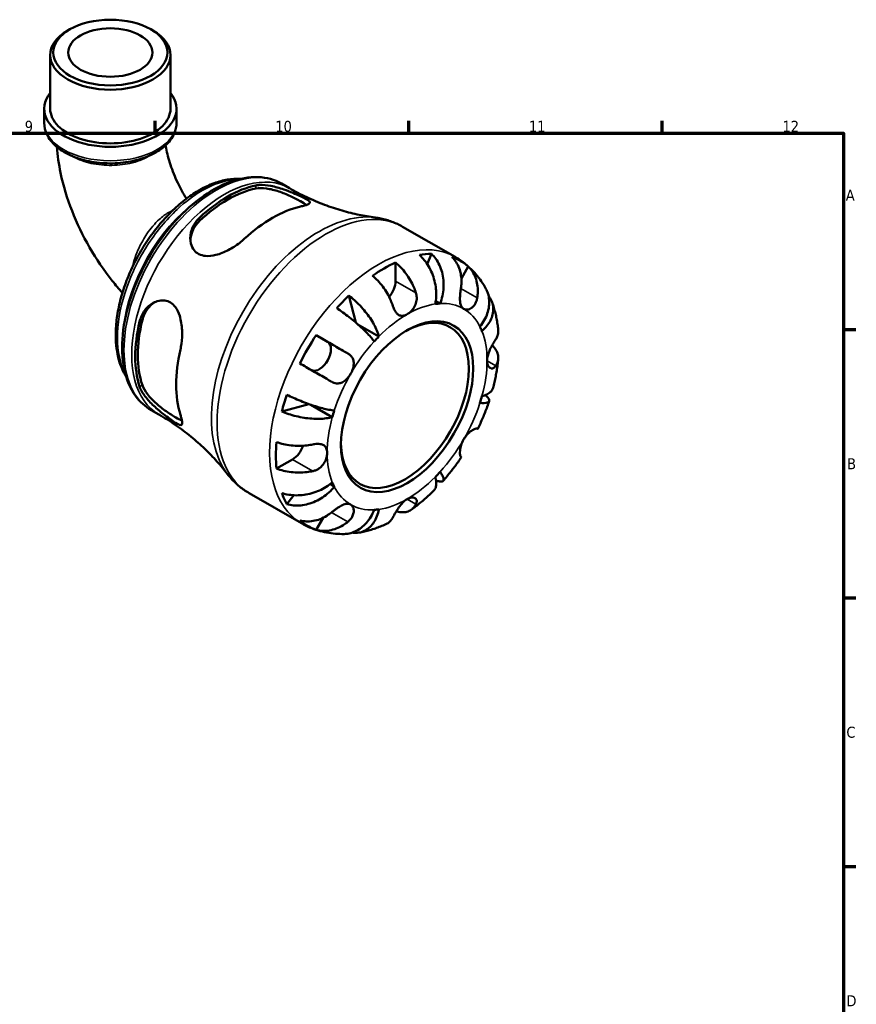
# Model space of a CAD drawing. Header units: millimetres. Extents: x 0 to 902, y -214 to 605.
# Tile 5 of 5: x 593 to 825, y 333 to 605. Entities that reach past the tile are written whole.
import ezdxf

# ---------------------------------------------------------------- set-up
doc = ezdxf.new("R2010")
doc.units = ezdxf.units.MM
for name, color, linetype, lineweight in [('Border (ANSI)', 7, 'Continuous', 70), ('Visible (ANSI)', 7, 'Continuous', 50), ('Visible Narrow (ANSI)', 7, 'Continuous', 35)]:
    doc.layers.add(name, color=color, linetype=linetype, lineweight=lineweight)
doc.styles.add('Note Text (ANSI)', font='tahoma.ttf')

# ---------------------------------------------------------------- blocks, each defined once
blk = doc.blocks.new('Borders Default Border')
at = {"layer": 'Border (ANSI)'}
for p, q in [((630.75, 574), (630.75, 577.45)), ((700.83, 574), (700.83, 577.45)), ((770.92, 574), (770.92, 577.45)), ((821, 519.75), (824.45, 519.75)), ((821, 445.5), (824.45, 445.5)), ((821, 371.25), (824.45, 371.25))]:
    blk.add_line(p, q, dxfattribs=at)
at = {"layer": 'Border (ANSI)', "flags": 128}
blk.add_lwpolyline([(20, 20), (20, 574), (821, 574), (821, 20), (20, 20)], dxfattribs=at)
at = {"layer": 'Border (ANSI)', "attachment_point": 7, "style": 'Note Text (ANSI)'}
for s, insert, char_height in [('9', (594.7, 574.34), 3.05), ('10', (663.96, 574.34), 3.048), ('11', (734.04, 574.4), 3.048), ('12', (804.13, 574.4), 3.048), ('A', (821.63, 555.35), 3.05), ('B', (821.99, 481.1), 3.05), ('C', (821.8, 406.8), 3.05), ('D', (821.81, 332.6), 3.05)]:
    blk.add_mtext(s, dxfattribs=dict(at, insert=insert, char_height=char_height))

msp = doc.modelspace()

# ---------------------------------------------------------------- linework, layer by layer
at = {"layer": 'Visible (ANSI)'}
for p, q in [((607.17, 602.716), (606.567, 602.366)), ((629.564, 602.716), (630.168, 602.366)), ((601.743, 580.784), (601.743, 595.623)), ((634.992, 580.784), (634.992, 595.623)), ((600.08, 576.927), (600.08, 580.784)), ((636.654, 576.927), (636.654, 580.784)), ((665.695, 560.062), (667.845, 558.824)), ((699.12, 548.17), (713.645, 539.806)), ((707.105, 540.668), (705.97, 537.786)), ((697.209, 538.256), (697.209, 533.12)), ((717.294, 537.155), (715.39, 533.858)), ((684.269, 529.107), (686.177, 521.674)), ((709.497, 526.917), (708.322, 527.593)), ((692.593, 517.809), (686.766, 521.164)), ((675.261, 518.153), (678.402, 516.33)), ((673.205, 499.13), (665.774, 497.072)), ((679.716, 495.506), (673.756, 498.938)), ((629.64, 497.451), (631.79, 496.213)), ((668.748, 483.824), (664.306, 481.265)), ((680.257, 476.273), (679.08, 476.952)), ((656.702, 474.511), (671.228, 466.146)), ((669.089, 473.899), (667.149, 471.461)), ((677.182, 467.681), (675.261, 464.353))]:
    msp.add_line(p, q, dxfattribs=at)
for centre, major_axis, ratio in [((618.367, 596.318), (-15.774, 0), 0.5758617), ((618.367, 596.318), (-11.637, 0), 0.5758617), ((700.391, 498.395), (-12.9, -22.401), 0.5780931)]:
    msp.add_ellipse(centre, major_axis=major_axis, ratio=ratio, dxfattribs=at)
for centre, major_axis, ratio, start_param, end_param in [((618.367, 595.623), (-16.625, 0), 0.5758617, 5.5016397, 10.2063236), ((618.367, 580.784), (-18.287, 0), 0.5758617, 5.8534856, 9.8544776), ((618.367, 580.784), (-16.625, 0), 0.5758617, 0, 3.1415927), ((650.797, 526.955), (18.032, 31.312), 0.5780931, 0.4741244, 1.0928045), ((650.797, 526.955), (17.529, 30.439), 0.5780931, 0.4649382, 1.1019907), ((663.171, 519.829), (-18.783, -32.618), 0.5780931, 3.6284831, 4.2216311), ((694.027, 502.06), (21.095, 36.633), 0.5780931, 0.3306277, 0.450903), ((694.027, 502.06), (21.095, 36.633), 0.5780931, 6.1745978, 6.3879054), ((694.027, 502.06), (21.095, 36.633), 0.5780931, 0.6768107, 0.8901182), ((694.027, 531.287), (-2.246, -3.9), 0.5780931, 1.2314921, 2.3542608), ((694.027, 502.06), (21.095, 36.633), 0.5780931, 1.1160259, 1.2363012), ((700.391, 498.395), (15.595, 27.081), 0.5780931, 0.3587599, 0.4227708), ((699.79, 498.741), (12.476, 21.665), 0.5780931, 2.3710544, 7.0537236), ((650.797, 526.955), (18.032, 31.312), 0.5780931, 2.0449208, 2.6636008), ((650.797, 526.955), (17.529, 30.439), 0.5780931, 2.0357346, 2.672787), ((700.391, 498.395), (15.595, 27.081), 0.5780931, 5.8565471, 5.920558), ((694.027, 502.06), (21.095, 36.633), 0.5780931, 1.4622089, 1.6755164), ((700.391, 498.395), (-15.595, -27.081), 0.5780931, 4.2857507, 4.3497617), ((676.152, 512.433), (2.246, 3.9), 0.5780931, 3.2061083, 6.2812516), ((663.171, 519.829), (-18.783, -32.618), 0.5780931, 5.1992795, 5.7924274), ((694.027, 502.06), (21.095, 36.633), 0.5780931, 1.901424, 2.0216994), ((700.391, 498.395), (15.595, 27.081), 0.5780931, 5.0711489, 5.1351598), ((700.391, 498.395), (-15.595, -27.081), 0.5780931, 5.0711489, 5.1351598), ((694.027, 502.06), (21.095, 36.633), 0.5780931, 2.247607, 2.4609145), ((668.748, 487.503), (-2.246, -3.9), 0.5780931, 0.7834645, 1.9135438), ((700.391, 498.395), (15.595, 27.081), 0.5780931, 4.2857507, 4.3497617), ((700.391, 498.395), (-15.595, -27.081), 0.5780931, 5.8565471, 5.920558), ((694.027, 502.06), (-21.095, -36.633), 0.5780931, 5.8284149, 5.9486902), ((700.391, 498.395), (-15.595, -27.081), 0.5780931, 0.3587599, 0.4227708), ((694.027, 502.06), (-21.095, -36.633), 0.5780931, 6.1745978, 6.3879054)]:
    msp.add_ellipse(centre, major_axis=major_axis, ratio=ratio, start_param=start_param, end_param=end_param, dxfattribs=at)
for points, knots in [([(600.08, 576.927), (600.08, 575.794), (600.354, 574.665), (601.407, 572.489), (602.22, 571.454), (604.357, 569.52), (605.73, 568.646), (608.861, 567.2), (610.63, 566.636), (614.351, 565.878), (616.302, 565.682), (620.2, 565.668), (622.147, 565.848), (625.863, 566.571), (627.631, 567.115), (630.822, 568.539), (632.244, 569.422), (634.551, 571.469), (635.45, 572.633), (636.429, 574.873), (636.654, 575.899), (636.654, 576.927)], [3.9269908, 3.9269908, 3.9269908, 3.9269908, 4.1988313, 4.1988313, 4.4935757, 4.4935757, 4.8218775, 4.8218775, 5.1578373, 5.1578373, 5.4913934, 5.4913934, 5.8236516, 5.8236516, 6.1571075, 6.1571075, 6.4930163, 6.4930163, 6.8218977, 6.8218977, 7.0685835, 7.0685835, 7.0685835, 7.0685835]), ([(603.566, 570.247), (603.757, 567.839), (604.114, 565.431), (605.363, 559.486), (606.429, 555.961), (609.118, 549.062), (610.74, 545.687), (614.465, 539.214), (616.567, 536.115), (619.788, 532.073), (620.733, 530.958), (621.709, 529.879)], [3.2376347, 3.2376347, 3.2376347, 3.2376347, 3.4111178, 3.4111178, 3.6677919, 3.6677919, 3.924466, 3.924466, 4.18114, 4.18114, 4.2827447, 4.2827447, 4.2827447, 4.2827447]), ([(633.631, 570.657), (633.671, 570.407), (633.714, 570.153), (634.032, 568.44), (634.438, 566.866), (635.52, 563.628), (636.195, 561.962), (637.709, 558.818), (638.526, 557.337), (639.415, 555.916)], [3.34006727, 3.34006727, 3.34006727, 3.34006727, 3.37731194, 3.37731194, 3.58753597, 3.58753597, 3.79775999, 3.79775999, 3.9890878, 3.9890878, 3.9890878, 3.9890878]), ([(654.401, 561.426), (654.357, 561.428), (654.312, 561.43), (653.129, 561.479), (651.959, 561.397), (649.539, 560.982), (648.289, 560.64), (645.751, 559.702), (644.463, 559.101), (641.894, 557.66), (640.613, 556.818), (638.094, 554.922), (636.857, 553.867), (634.457, 551.574), (633.294, 550.336), (631.07, 547.711), (630.009, 546.324), (628.012, 543.434), (627.077, 541.932), (625.354, 538.85), (624.567, 537.27), (623.158, 534.07), (622.538, 532.449), (621.479, 529.206), (621.041, 527.584), (620.362, 524.375), (620.121, 522.788), (619.845, 519.69), (619.81, 518.179), (619.954, 515.272), (620.133, 513.876), (620.704, 511.244), (621.094, 510.007), (621.931, 508.079), (622.319, 507.34), (622.756, 506.649)], [7.3583044, 7.3583044, 7.3583044, 7.3583044, 7.3643452, 7.3643452, 7.5183258, 7.5183258, 7.6780285, 7.6780285, 7.8410903, 7.8410903, 8.0053301, 8.0053301, 8.1695981, 8.1695981, 8.3335295, 8.3335295, 8.4971113, 8.4971113, 8.6604513, 8.6604513, 8.8237363, 8.8237363, 8.9871111, 8.9871111, 9.150752, 9.150752, 9.3147648, 9.3147648, 9.4790916, 9.4790916, 9.6432728, 9.6432728, 9.8058811, 9.8058811, 9.9164692, 9.9164692, 9.9164692, 9.9164692]), ([(665.695, 560.062), (663.761, 561.176), (661.544, 561.788), (656.728, 561.986), (654.114, 561.525), (648.691, 559.551), (645.876, 557.983), (640.402, 553.91), (637.745, 551.398), (632.868, 545.708), (630.646, 542.533), (626.848, 535.833), (625.27, 532.311), (622.914, 525.253), (622.136, 521.719), (621.476, 514.972), (621.597, 511.761), (622.775, 506.007), (623.827, 503.454), (626.512, 499.748), (627.967, 498.415), (629.64, 497.451)], [5.4997209, 5.4997209, 5.4997209, 5.4997209, 5.7929356, 5.7929356, 6.1019464, 6.1019464, 6.4276795, 6.4276795, 6.7555425, 6.7555425, 7.0820997, 7.0820997, 7.4080963, 7.4080963, 7.7347334, 7.7347334, 8.0626536, 8.0626536, 8.3877728, 8.3877728, 8.6413135, 8.6413135, 8.6413135, 8.6413135]), ([(658.575, 559.572), (658.904, 559.64), (659.257, 559.684), (660.576, 559.758), (661.641, 559.658), (663.907, 559.215), (665.112, 558.867), (667.186, 558.154), (668.054, 557.819), (669.528, 557.215), (670.137, 556.953), (671.259, 556.448), (671.75, 556.214), (672.696, 555.723), (673.071, 555.49), (673.574, 555.015), (673.584, 554.792), (673.102, 554.383), (672.657, 554.194), (671.691, 553.913), (671.341, 553.824), (670.949, 553.737)], [-3.0744805, -3.0744805, -3.0744805, -3.0744805, -2.9275472, -2.9275472, -2.5564656, -2.5564656, -2.1770295, -2.1770295, -1.8962541, -1.8962541, -1.6711798, -1.6711798, -1.4362173, -1.4362173, -1.1221314, -1.1221314, -0.7060755, -0.7060755, -0.3297742, -0.3297742, -0.1550611, -0.1550611, -0.1550611, -0.1550611]), ([(658.575, 558.706), (659.387, 558.864), (660.405, 558.873), (662.614, 558.576), (663.805, 558.272), (665.964, 557.555), (667.084, 557.105), (669.185, 556.142), (670.165, 555.633), (671.563, 554.828), (672.102, 554.483), (672.518, 554.17)], [1.3355026, 1.3355026, 1.3355026, 1.3355026, 1.6984425, 1.6984425, 2.0613825, 2.0613825, 2.3942509, 2.3942509, 2.7271193, 2.7271193, 2.9874298, 2.9874298, 2.9874298, 2.9874298]), ([(667.845, 558.824), (669.418, 557.918), (671.028, 557.077), (674.279, 555.542), (675.92, 554.848), (679.19, 553.616), (680.818, 553.077), (684.017, 552.153), (685.589, 551.768), (688.637, 551.137), (690.114, 550.893), (691.528, 550.709)], [5.49972085, 5.49972085, 5.49972085, 5.49972085, 5.54682822, 5.54682822, 5.59393559, 5.59393559, 5.64104296, 5.64104296, 5.68815033, 5.68815033, 5.7352577, 5.7352577, 5.7352577, 5.7352577]), ([(655.393, 544.778), (654.998, 544.411), (654.57, 544.051), (653.145, 542.957), (652.072, 542.272), (649.849, 541.119), (648.692, 540.65), (646.559, 540.106), (645.572, 539.991), (643.997, 540.142), (643.385, 540.308), (642.33, 540.851), (641.893, 541.206), (641.097, 542.179), (640.793, 542.823), (640.39, 544.475), (640.404, 545.517), (640.888, 547.601), (641.375, 548.644), (642.361, 549.94), (642.675, 550.289), (643.019, 550.614)], [-3.1190111, -3.1190111, -3.1190111, -3.1190111, -2.9425218, -2.9425218, -2.5658323, -2.5658323, -2.1866341, -2.1866341, -1.8519842, -1.8519842, -1.611527, -1.611527, -1.3870833, -1.3870833, -1.11061, -1.11061, -0.7372166, -0.7372166, -0.3497412, -0.3497412, -0.1958212, -0.1958212, -0.1958212, -0.1958212]), ([(699.12, 548.17), (698.652, 548.44), (698.174, 548.69), (697.199, 549.15), (696.702, 549.36), (695.695, 549.74), (695.184, 549.91), (694.153, 550.207), (693.632, 550.336), (692.584, 550.553), (692.057, 550.641), (691.528, 550.709)], [5.49972085, 5.49972085, 5.49972085, 5.49972085, 5.54682822, 5.54682822, 5.59393559, 5.59393559, 5.64104296, 5.64104296, 5.68815033, 5.68815033, 5.7352577, 5.7352577, 5.7352577, 5.7352577]), ([(640.475, 544.467), (640.535, 545.287), (640.735, 546.145), (641.525, 548.001), (642.206, 548.97), (643.019, 549.747)], [0.74366316, 0.74366316, 0.74366316, 0.74366316, 1.02867671, 1.02867671, 1.39161666, 1.39161666, 1.39161666, 1.39161666]), ([(708.19, 526.79), (708.314, 527.415), (708.4, 528.125), (708.456, 529.581), (708.424, 530.328), (708.276, 531.697), (708.145, 532.445), (707.773, 533.917), (707.532, 534.64), (707.012, 535.92), (706.685, 536.594), (705.944, 537.86), (705.53, 538.45), (704.729, 539.435), (704.27, 539.92), (703.786, 540.346)], [5.0161165, 5.0161165, 5.0161165, 5.0161165, 5.2257877, 5.2257877, 5.4354588, 5.4354588, 5.6443437, 5.6443437, 5.8532286, 5.8532286, 6.0615671, 6.0615671, 6.2699056, 6.2699056, 6.472482, 6.472482, 6.472482, 6.472482]), ([(707.105, 540.668), (707.562, 540.239), (707.981, 539.75), (708.687, 538.757), (709.037, 538.159), (709.624, 536.879), (709.862, 536.196), (710.203, 534.899), (710.338, 534.166), (710.48, 532.672), (710.487, 531.911), (710.401, 530.52), (710.3, 529.76), (709.973, 528.277), (709.747, 527.554), (709.497, 526.917)], [0.2134337, 0.2134337, 0.2134337, 0.2134337, 0.41601, 0.41601, 0.6243485, 0.6243485, 0.832687, 0.832687, 1.0415719, 1.0415719, 1.2504568, 1.2504568, 1.4601279, 1.4601279, 1.6697991, 1.6697991, 1.6697991, 1.6697991]), ([(715.262, 531.096), (715.347, 531.624), (715.401, 532.179), (715.435, 533.448), (715.383, 534.157), (715.181, 535.412), (715.013, 536.073), (714.545, 537.316), (714.246, 537.898), (713.615, 538.867), (713.229, 539.346), (712.794, 539.767)], [5.50227189, 5.50227189, 5.50227189, 5.50227189, 5.66172607, 5.66172607, 5.87111315, 5.87111315, 6.07951382, 6.07951382, 6.28791448, 6.28791448, 6.49007585, 6.49007585, 6.49007585, 6.49007585]), ([(722.169, 531.009), (721.779, 531.714), (721.354, 532.404), (720.43, 533.745), (719.93, 534.396), (718.857, 535.648), (718.284, 536.249), (717.068, 537.387), (716.425, 537.925), (715.078, 538.924), (714.374, 539.386), (713.645, 539.806)], [5.16364293, 5.16364293, 5.16364293, 5.16364293, 5.23085852, 5.23085852, 5.2980741, 5.2980741, 5.36528969, 5.36528969, 5.43250527, 5.43250527, 5.49972085, 5.49972085, 5.49972085, 5.49972085]), ([(697.209, 538.256), (697.718, 537.842), (698.215, 537.374), (699.109, 536.43), (699.586, 535.866), (700.475, 534.664), (700.888, 534.026), (701.583, 532.819), (701.929, 532.139), (702.454, 530.924), (702.654, 530.393), (702.819, 529.889)], [0.21343841, 0.21343841, 0.21343841, 0.21343841, 0.41559978, 0.41559978, 0.62400044, 0.62400044, 0.8324011, 0.8324011, 1.04178819, 1.04178819, 1.20124236, 1.20124236, 1.20124236, 1.20124236]), ([(717.294, 537.155), (717.729, 536.734), (718.115, 536.256), (718.746, 535.286), (719.045, 534.705), (719.513, 533.462), (719.681, 532.8), (719.883, 531.546), (719.935, 530.837), (719.901, 529.568), (719.847, 529.012), (719.762, 528.484)], [0.21343841, 0.21343841, 0.21343841, 0.21343841, 0.41559978, 0.41559978, 0.62400044, 0.62400044, 0.8324011, 0.8324011, 1.04178819, 1.04178819, 1.20124236, 1.20124236, 1.20124236, 1.20124236]), ([(696.455, 526.224), (696.29, 526.728), (696.09, 527.259), (695.565, 528.474), (695.219, 529.154), (694.524, 530.361), (694.111, 530.999), (693.222, 532.201), (692.745, 532.765), (691.851, 533.709), (691.354, 534.177), (690.845, 534.591)], [5.50227189, 5.50227189, 5.50227189, 5.50227189, 5.66172607, 5.66172607, 5.87111315, 5.87111315, 6.07951382, 6.07951382, 6.28791448, 6.28791448, 6.49007585, 6.49007585, 6.49007585, 6.49007585]), ([(716.016, 525.458), (715.846, 525.557), (715.696, 525.689), (715.43, 526.027), (715.319, 526.236), (715.116, 526.8), (715.046, 527.177), (714.982, 527.999), (714.984, 528.432), (715.026, 529.201), (715.054, 529.523), (715.125, 530.159), (715.166, 530.469), (715.228, 530.883), (715.245, 530.99), (715.262, 531.096)], [0, 0, 0, 0, 0.10230486, 0.10230486, 0.2116531, 0.2116531, 0.35868741, 0.35868741, 0.49861539, 0.49861539, 0.59613895, 0.59613895, 0.69034298, 0.69034298, 0.72355027, 0.72355027, 0.72355027, 0.72355027]), ([(720.525, 520.517), (720.951, 521.052), (721.368, 521.664), (722.069, 522.93), (722.354, 523.583), (722.763, 524.788), (722.925, 525.45), (723.099, 526.76), (723.111, 527.409), (723.017, 528.562), (722.901, 529.174), (722.568, 530.199), (722.38, 530.624), (722.168, 531.009)], [5.0161165, 5.0161165, 5.0161165, 5.0161165, 5.2257877, 5.2257877, 5.4354588, 5.4354588, 5.6443437, 5.6443437, 5.8532286, 5.8532286, 6.0615671, 6.0615671, 6.2218679, 6.2218679, 6.2218679, 6.2218679]), ([(684.269, 529.107), (684.805, 528.711), (685.343, 528.271), (686.33, 527.394), (686.87, 526.875), (687.909, 525.782), (688.408, 525.207), (689.277, 524.128), (689.726, 523.525), (690.546, 522.31), (690.916, 521.7), (691.521, 520.594), (691.811, 519.996), (692.285, 518.845), (692.469, 518.29), (692.593, 517.809)], [0.2134337, 0.2134337, 0.2134337, 0.2134337, 0.41601, 0.41601, 0.6243485, 0.6243485, 0.832687, 0.832687, 1.0415719, 1.0415719, 1.2504568, 1.2504568, 1.4601279, 1.4601279, 1.6697991, 1.6697991, 1.6697991, 1.6697991]), ([(702.819, 529.889), (702.888, 529.679), (702.942, 529.463), (703.019, 529.024), (703.042, 528.803), (703.058, 528.298), (703.04, 528.016), (702.921, 527.231), (702.763, 526.742), (702.291, 525.78), (701.972, 525.326), (701.23, 524.521), (700.813, 524.186), (700.391, 523.943)], [-0.72877811, -0.72877811, -0.72877811, -0.72877811, -0.65864576, -0.65864576, -0.58948737, -0.58948737, -0.50282865, -0.50282865, -0.34782332, -0.34782332, -0.17870564, -0.17870564, 0, 0, 0, 0]), ([(719.762, 528.484), (719.74, 528.351), (719.714, 528.219), (719.615, 527.8), (719.523, 527.521), (719.286, 526.98), (719.14, 526.723), (718.734, 526.163), (718.458, 525.893), (717.799, 525.443), (717.417, 525.3), (716.669, 525.216), (716.314, 525.286), (716.016, 525.458)], [-0.72474413, -0.72474413, -0.72474413, -0.72474413, -0.68292689, -0.68292689, -0.58946764, -0.58946764, -0.49014387, -0.49014387, -0.34933517, -0.34933517, -0.17856496, -0.17856496, 0, 0, 0, 0]), ([(722.933, 528.909), (723.069, 528.74), (723.191, 528.57), (723.571, 527.981), (723.805, 527.494), (724.118, 526.477), (724.197, 525.947), (724.218, 524.957), (724.162, 524.407), (723.892, 523.307), (723.679, 522.758), (723.173, 521.769), (722.833, 521.238), (722.019, 520.221), (721.545, 519.736), (721.067, 519.318)], [0.3325797, 0.3325797, 0.3325797, 0.3325797, 0.41601, 0.41601, 0.6243485, 0.6243485, 0.832687, 0.832687, 1.0415719, 1.0415719, 1.2504568, 1.2504568, 1.4601279, 1.4601279, 1.6697991, 1.6697991, 1.6697991, 1.6697991]), ([(626.459, 521.933), (626.565, 522.373), (626.702, 522.801), (627.297, 524.248), (627.915, 525.164), (629.429, 526.655), (630.333, 527.224), (631.988, 527.753), (632.711, 527.831), (633.972, 527.655), (634.504, 527.466), (635.505, 526.853), (635.953, 526.429), (636.854, 525.226), (637.245, 524.392), (637.911, 522.265), (638.111, 520.909), (638.229, 518.282), (638.172, 517.01), (637.935, 515.233), (637.837, 514.686), (637.718, 514.164)], [-3.0744805, -3.0744805, -3.0744805, -3.0744805, -2.9275472, -2.9275472, -2.5564656, -2.5564656, -2.1770295, -2.1770295, -1.8962541, -1.8962541, -1.6711798, -1.6711798, -1.4362173, -1.4362173, -1.1221314, -1.1221314, -0.7060755, -0.7060755, -0.3297742, -0.3297742, -0.1550611, -0.1550611, -0.1550611, -0.1550611]), ([(627.209, 522.364), (627.477, 523.458), (627.976, 524.534), (629.194, 526.153), (629.843, 526.761), (630.529, 527.226)], [1.33550259, 1.33550259, 1.33550259, 1.33550259, 1.69844254, 1.69844254, 1.98540173, 1.98540173, 1.98540173, 1.98540173]), ([(691.286, 516.43), (691.035, 516.778), (690.713, 517.186), (689.967, 518.051), (689.543, 518.508), (688.704, 519.367), (688.211, 519.848), (687.162, 520.82), (686.606, 521.311), (685.558, 522.201), (684.969, 522.682), (683.777, 523.613), (683.173, 524.064), (682.09, 524.841), (681.512, 525.238), (680.949, 525.605)], [5.0161165, 5.0161165, 5.0161165, 5.0161165, 5.2257877, 5.2257877, 5.4354588, 5.4354588, 5.6443437, 5.6443437, 5.8532286, 5.8532286, 6.0615671, 6.0615671, 6.2699056, 6.2699056, 6.472482, 6.472482, 6.472482, 6.472482]), ([(700.391, 523.943), (700.095, 523.773), (699.801, 523.651), (699.169, 523.499), (698.839, 523.495), (698.244, 523.651), (697.981, 523.795), (697.523, 524.193), (697.328, 524.426), (697.038, 524.877), (696.933, 525.065), (696.748, 525.449), (696.666, 525.641), (696.543, 525.966), (696.498, 526.094), (696.455, 526.224)], [0, 0, 0, 0, 0.1255823, 0.1255823, 0.27758688, 0.27758688, 0.41565829, 0.41565829, 0.53558864, 0.53558864, 0.6106285, 0.6106285, 0.67830711, 0.67830711, 0.7205994, 0.7205994, 0.7205994, 0.7205994]), ([(725.58, 519.686), (725.526, 520.201), (725.461, 520.715), (725.308, 521.738), (725.22, 522.248), (725.019, 523.264), (724.907, 523.769), (724.656, 524.776), (724.518, 525.276), (724.215, 526.271), (724.05, 526.765), (723.871, 527.256)], [4.82600357, 4.82600357, 4.82600357, 4.82600357, 4.87035725, 4.87035725, 4.91471093, 4.91471093, 4.95906462, 4.95906462, 5.0034183, 5.0034183, 5.04777198, 5.04777198, 5.04777198, 5.04777198]), ([(675.261, 518.153), (675.844, 517.817), (676.452, 517.467), (677.608, 516.8), (678.262, 516.422), (679.574, 515.665), (680.231, 515.285), (681.42, 514.599), (682.06, 514.229), (683.143, 513.603), (683.597, 513.34), (684.012, 513.1)], [0.21343841, 0.21343841, 0.21343841, 0.21343841, 0.41559978, 0.41559978, 0.62400044, 0.62400044, 0.8324011, 0.8324011, 1.04178819, 1.04178819, 1.20124236, 1.20124236, 1.20124236, 1.20124236]), ([(724.916, 517.066), (725.105, 517.364), (725.264, 517.687), (725.529, 518.443), (725.599, 518.882), (725.601, 519.415), (725.594, 519.549), (725.579, 519.686)], [5.50227189, 5.50227189, 5.50227189, 5.50227189, 5.66172607, 5.66172607, 5.87111315, 5.87111315, 5.93913111, 5.93913111, 5.93913111, 5.93913111]), ([(722.488, 511.12), (722.488, 511.448), (722.527, 511.796), (722.681, 512.553), (722.804, 512.961), (723.159, 513.907), (723.408, 514.435), (723.842, 515.264), (724.016, 515.574), (724.314, 516.086), (724.438, 516.294), (724.68, 516.689), (724.795, 516.874), (724.905, 517.049), (724.911, 517.057), (724.916, 517.066)], [-3.12621297, -3.12621297, -3.12621297, -3.12621297, -3.00592131, -3.00592131, -2.87295675, -2.87295675, -2.69789372, -2.69789372, -2.58338701, -2.58338701, -2.49547573, -2.49547573, -2.40310236, -2.40310236, -2.39831682, -2.39831682, -2.39831682, -2.39831682]), ([(723.899, 515.361), (724.238, 515.048), (724.526, 514.721), (725.016, 514.038), (725.242, 513.619), (725.535, 512.763), (725.602, 512.326), (725.599, 511.524), (725.529, 511.085), (725.264, 510.329), (725.105, 510.006), (724.916, 509.708)], [0.23899129, 0.23899129, 0.23899129, 0.23899129, 0.41559978, 0.41559978, 0.62400044, 0.62400044, 0.8324011, 0.8324011, 1.04178819, 1.04178819, 1.20124236, 1.20124236, 1.20124236, 1.20124236]), ([(684.012, 513.1), (684.117, 513.039), (684.218, 512.975), (684.531, 512.753), (684.727, 512.58), (685.077, 512.182), (685.227, 511.958), (685.51, 511.368), (685.606, 510.992), (685.668, 510.101), (685.601, 509.588), (685.301, 508.522), (685.064, 507.978), (684.766, 507.463)], [-0.72474413, -0.72474413, -0.72474413, -0.72474413, -0.68292689, -0.68292689, -0.58946764, -0.58946764, -0.49014387, -0.49014387, -0.34933517, -0.34933517, -0.17856496, -0.17856496, 0, 0, 0, 0]), ([(679.512, 505.306), (679.097, 505.546), (678.643, 505.808), (677.56, 506.435), (676.92, 506.805), (675.731, 507.491), (675.074, 507.871), (673.762, 508.628), (673.108, 509.005), (671.952, 509.672), (671.344, 510.023), (670.761, 510.359)], [5.50227189, 5.50227189, 5.50227189, 5.50227189, 5.66172607, 5.66172607, 5.87111315, 5.87111315, 6.07951382, 6.07951382, 6.28791448, 6.28791448, 6.49007585, 6.49007585, 6.49007585, 6.49007585]), ([(724.916, 509.708), (724.857, 509.615), (724.796, 509.53), (724.623, 509.323), (724.506, 509.217), (724.248, 509.048), (724.106, 508.992), (723.744, 508.938), (723.525, 508.987), (723.085, 509.26), (722.877, 509.513), (722.573, 510.2), (722.488, 510.634), (722.488, 511.12)], [-0.71968867, -0.71968867, -0.71968867, -0.71968867, -0.66913349, -0.66913349, -0.58448293, -0.58448293, -0.49008499, -0.49008499, -0.34765985, -0.34765985, -0.17827673, -0.17827673, 0, 0, 0, 0]), ([(724.146, 503.582), (724.285, 504.114), (724.416, 504.647), (724.66, 505.713), (724.774, 506.246), (724.984, 507.314), (725.08, 507.848), (725.255, 508.915), (725.333, 509.449), (725.472, 510.516), (725.533, 511.049), (725.583, 511.581)], [4.37131068, 4.37131068, 4.37131068, 4.37131068, 4.41626876, 4.41626876, 4.46122684, 4.46122684, 4.50618492, 4.50618492, 4.551143, 4.551143, 4.59610108, 4.59610108, 4.59610108, 4.59610108]), ([(684.766, 507.463), (684.596, 507.167), (684.407, 506.884), (683.982, 506.336), (683.746, 506.075), (683.157, 505.537), (682.796, 505.288), (682.053, 504.948), (681.68, 504.855), (681.035, 504.824), (680.77, 504.848), (680.255, 504.964), (680.007, 505.054), (679.679, 505.213), (679.595, 505.258), (679.512, 505.306)], [0, 0, 0, 0, 0.10230486, 0.10230486, 0.2116531, 0.2116531, 0.35868741, 0.35868741, 0.49861539, 0.49861539, 0.59613895, 0.59613895, 0.69034298, 0.69034298, 0.72355027, 0.72355027, 0.72355027, 0.72355027]), ([(637.718, 496.178), (637.838, 495.791), (637.937, 495.44), (638.173, 494.458), (638.229, 493.976), (638.116, 493.38), (637.943, 493.266), (637.346, 493.389), (636.951, 493.586), (636.032, 494.16), (635.581, 494.466), (634.581, 495.18), (634.055, 495.569), (632.812, 496.524), (632.102, 497.095), (630.468, 498.503), (629.571, 499.356), (628.006, 501.119), (627.346, 502.033), (626.715, 503.268), (626.569, 503.613), (626.459, 503.947)], [-3.1190111, -3.1190111, -3.1190111, -3.1190111, -2.9425218, -2.9425218, -2.5658323, -2.5658323, -2.1866341, -2.1866341, -1.8519842, -1.8519842, -1.611527, -1.611527, -1.3870833, -1.3870833, -1.11061, -1.11061, -0.7372166, -0.7372166, -0.3497412, -0.3497412, -0.1958212, -0.1958212, -0.1958212, -0.1958212]), ([(638.13, 494.56), (637.645, 494.762), (637.068, 495.059), (636.445, 495.418), (635.66, 495.869), (634.729, 496.462), (632.844, 497.799), (631.894, 498.544), (630.194, 500.056), (629.336, 500.937), (627.976, 502.705), (627.477, 503.593), (627.209, 504.378)], [-0.2643037, -0.2643037, -0.2643037, -0.2643037, 0, 0, 0, 0.3328684, 0.3328684, 0.6657368, 0.6657368, 1.0286767, 1.0286767, 1.3916167, 1.3916167, 1.3916167, 1.3916167]), ([(667.149, 501.702), (667.749, 501.399), (668.382, 501.098), (669.597, 500.549), (670.289, 500.252), (671.692, 499.685), (672.403, 499.416), (673.698, 498.953), (674.401, 498.717), (675.766, 498.293), (676.428, 498.105), (677.591, 497.806), (678.198, 497.666), (679.318, 497.45), (679.832, 497.373), (680.257, 497.328)], [0.2134337, 0.2134337, 0.2134337, 0.2134337, 0.41601, 0.41601, 0.6243485, 0.6243485, 0.832687, 0.832687, 1.0415719, 1.0415719, 1.2504568, 1.2504568, 1.4601279, 1.4601279, 1.6697991, 1.6697991, 1.6697991, 1.6697991]), ([(722, 501.6), (722.28, 501.363), (722.531, 501.12), (722.901, 500.669), (723.017, 500.462), (723.111, 500.125), (723.099, 499.964), (722.925, 499.702), (722.763, 499.601), (722.354, 499.467), (722.069, 499.421), (721.368, 499.396), (720.951, 499.417), (720.525, 499.462)], [0.4227025, 0.4227025, 0.4227025, 0.4227025, 0.6243485, 0.6243485, 0.832687, 0.832687, 1.0415719, 1.0415719, 1.2504568, 1.2504568, 1.4601279, 1.4601279, 1.6697991, 1.6697991, 1.6697991, 1.6697991]), ([(721.067, 501.285), (721.545, 501.417), (722.019, 501.59), (722.833, 501.994), (723.173, 502.225), (723.679, 502.686), (723.892, 502.959), (724.077, 503.359), (724.117, 503.47), (724.146, 503.582)], [5.01611651, 5.01611651, 5.01611651, 5.01611651, 5.22578768, 5.22578768, 5.43545884, 5.43545884, 5.64434374, 5.64434374, 5.72233752, 5.72233752, 5.72233752, 5.72233752]), ([(719.92, 492.259), (720.165, 492.76), (720.403, 493.264), (720.865, 494.277), (721.09, 494.786), (721.524, 495.808), (721.734, 496.321), (722.14, 497.351), (722.336, 497.868), (722.713, 498.904), (722.894, 499.424), (723.067, 499.946)], [4.04637386, 4.04637386, 4.04637386, 4.04637386, 4.09079781, 4.09079781, 4.13522176, 4.13522176, 4.17964571, 4.17964571, 4.22406965, 4.22406965, 4.2684936, 4.2684936, 4.2684936, 4.2684936]), ([(650.696, 479.803), (649.827, 480.933), (648.875, 482.088), (646.799, 484.409), (645.677, 485.574), (643.272, 487.878), (641.989, 489.015), (639.282, 491.225), (637.858, 492.296), (634.898, 494.337), (633.363, 495.308), (631.79, 496.213)], [2.12259135, 2.12259135, 2.12259135, 2.12259135, 2.16969872, 2.16969872, 2.21680609, 2.21680609, 2.26391346, 2.26391346, 2.31102083, 2.31102083, 2.3581282, 2.3581282, 2.3581282, 2.3581282]), ([(679.716, 495.506), (679.238, 495.373), (678.667, 495.256), (677.434, 495.094), (676.772, 495.048), (675.512, 495.02), (674.799, 495.036), (673.338, 495.14), (672.591, 495.227), (671.223, 495.441), (670.475, 495.586), (669.008, 495.939), (668.289, 496.146), (667.035, 496.562), (666.385, 496.807), (665.774, 497.072)], [5.0161165, 5.0161165, 5.0161165, 5.0161165, 5.2257877, 5.2257877, 5.4354588, 5.4354588, 5.6443437, 5.6443437, 5.8532286, 5.8532286, 6.0615671, 6.0615671, 6.2699056, 6.2699056, 6.472482, 6.472482, 6.472482, 6.472482]), ([(716.016, 489.328), (716.187, 489.623), (716.376, 489.906), (716.798, 490.456), (717.03, 490.718), (717.589, 491.274), (717.916, 491.543), (718.518, 491.964), (718.788, 492.117), (719.18, 492.293), (719.32, 492.341), (719.548, 492.39), (719.637, 492.393), (719.725, 492.371), (719.745, 492.363), (719.762, 492.353)], [0, 0, 0, 0, 0.10230486, 0.10230486, 0.2116531, 0.2116531, 0.35868741, 0.35868741, 0.49861539, 0.49861539, 0.59613895, 0.59613895, 0.69034298, 0.69034298, 0.72355027, 0.72355027, 0.72355027, 0.72355027]), ([(719.762, 492.353), (719.847, 492.303), (719.901, 492.271), (719.935, 492.249), (719.883, 492.278), (719.761, 492.346), (719.738, 492.359), (719.712, 492.374)], [5.50227189, 5.50227189, 5.50227189, 5.50227189, 5.66172607, 5.66172607, 5.87111315, 5.87111315, 5.91357664, 5.91357664, 5.91357664, 5.91357664]), ([(664.306, 488.623), (664.919, 488.39), (665.573, 488.195), (666.838, 487.894), (667.566, 487.764), (669.052, 487.595), (669.811, 487.556), (671.204, 487.558), (671.966, 487.598), (673.28, 487.751), (673.839, 487.842), (674.358, 487.951)], [0.21343841, 0.21343841, 0.21343841, 0.21343841, 0.41559978, 0.41559978, 0.62400044, 0.62400044, 0.8324011, 0.8324011, 1.04178819, 1.04178819, 1.20124236, 1.20124236, 1.20124236, 1.20124236]), ([(674.358, 487.951), (674.519, 487.985), (674.678, 488.014), (675.099, 488.078), (675.356, 488.103), (675.878, 488.12), (676.138, 488.109), (676.746, 488.02), (677.065, 487.915), (677.648, 487.559), (677.884, 487.29), (678.213, 486.589), (678.294, 486.156), (678.294, 485.67)], [-0.71968867, -0.71968867, -0.71968867, -0.71968867, -0.66913349, -0.66913349, -0.58448293, -0.58448293, -0.49008499, -0.49008499, -0.34765985, -0.34765985, -0.17827673, -0.17827673, 0, 0, 0, 0]), ([(715.262, 484.559), (715.24, 484.572), (715.22, 484.59), (715.155, 484.669), (715.115, 484.752), (715.047, 484.987), (715.019, 485.141), (714.982, 485.589), (714.984, 485.91), (715.065, 486.718), (715.16, 487.215), (715.485, 488.267), (715.719, 488.812), (716.016, 489.328)], [-0.72474413, -0.72474413, -0.72474413, -0.72474413, -0.68292689, -0.68292689, -0.58946764, -0.58946764, -0.49014387, -0.49014387, -0.34933517, -0.34933517, -0.17856496, -0.17856496, 0, 0, 0, 0]), ([(678.294, 485.67), (678.294, 485.342), (678.257, 484.994), (678.097, 484.24), (677.966, 483.836), (677.552, 482.925), (677.237, 482.435), (676.585, 481.731), (676.299, 481.485), (675.75, 481.118), (675.5, 480.983), (674.968, 480.755), (674.687, 480.665), (674.387, 480.6), (674.373, 480.596), (674.358, 480.593)], [-3.12621297, -3.12621297, -3.12621297, -3.12621297, -3.00592131, -3.00592131, -2.87295675, -2.87295675, -2.69789372, -2.69789372, -2.58338701, -2.58338701, -2.49547573, -2.49547573, -2.40310236, -2.40310236, -2.39831682, -2.39831682, -2.39831682, -2.39831682]), ([(710.337, 477.897), (710.702, 478.308), (711.062, 478.724), (711.771, 479.569), (712.121, 479.996), (712.81, 480.863), (713.149, 481.301), (713.816, 482.188), (714.145, 482.637), (714.791, 483.544), (715.108, 484.002), (715.42, 484.464)], [3.58550183, 3.58550183, 3.58550183, 3.58550183, 3.62992429, 3.62992429, 3.67434675, 3.67434675, 3.71876921, 3.71876921, 3.76319168, 3.76319168, 3.80761414, 3.80761414, 3.80761414, 3.80761414]), ([(715.42, 484.464), (715.42, 484.465), (715.418, 484.465), (715.401, 484.477), (715.347, 484.509), (715.262, 484.559)], [1.01112418, 1.01112418, 1.01112418, 1.01112418, 1.04178819, 1.04178819, 1.20124236, 1.20124236, 1.20124236, 1.20124236]), ([(650.696, 479.803), (651.021, 479.38), (651.361, 478.968), (652.075, 478.17), (652.447, 477.784), (653.223, 477.042), (653.625, 476.685), (654.459, 476.005), (654.891, 475.681), (655.778, 475.068), (656.235, 474.78), (656.702, 474.511)], [2.12259135, 2.12259135, 2.12259135, 2.12259135, 2.16969872, 2.16969872, 2.21680609, 2.21680609, 2.26391346, 2.26391346, 2.31102083, 2.31102083, 2.3581282, 2.3581282, 2.3581282, 2.3581282]), ([(674.358, 480.593), (673.839, 480.485), (673.28, 480.393), (671.966, 480.241), (671.204, 480.2), (669.811, 480.199), (669.052, 480.237), (667.566, 480.406), (666.838, 480.536), (665.573, 480.837), (664.919, 481.033), (664.306, 481.265)], [5.50227189, 5.50227189, 5.50227189, 5.50227189, 5.66172607, 5.66172607, 5.87111315, 5.87111315, 6.07951382, 6.07951382, 6.28791448, 6.28791448, 6.49007585, 6.49007585, 6.49007585, 6.49007585]), ([(709.497, 480.36), (709.747, 480.012), (709.973, 479.66), (710.3, 479.036), (710.401, 478.765), (710.487, 478.34), (710.48, 478.147), (710.338, 477.861), (710.203, 477.768), (709.862, 477.678), (709.624, 477.673), (709.053, 477.763), (708.725, 477.853), (708.387, 477.972)], [5.0161165, 5.0161165, 5.0161165, 5.0161165, 5.2257877, 5.2257877, 5.4354588, 5.4354588, 5.6443437, 5.6443437, 5.8532286, 5.8532286, 6.0615671, 6.0615671, 6.2585762, 6.2585762, 6.2585762, 6.2585762]), ([(665.774, 474.507), (666.385, 474.302), (667.035, 474.148), (668.289, 473.947), (669.008, 473.885), (670.475, 473.877), (671.223, 473.932), (672.591, 474.121), (673.338, 474.274), (674.799, 474.688), (675.512, 474.949), (676.772, 475.504), (677.434, 475.85), (678.667, 476.625), (679.238, 477.054), (679.716, 477.472)], [0.2134337, 0.2134337, 0.2134337, 0.2134337, 0.41601, 0.41601, 0.6243485, 0.6243485, 0.832687, 0.832687, 1.0415719, 1.0415719, 1.2504568, 1.2504568, 1.4601279, 1.4601279, 1.6697991, 1.6697991, 1.6697991, 1.6697991]), ([(707.727, 475.146), (707.811, 475.229), (707.889, 475.32), (708.145, 475.684), (708.276, 476.007), (708.424, 476.679), (708.456, 477.091), (708.4, 478.001), (708.314, 478.5), (708.19, 478.982)], [0.96263834, 0.96263834, 0.96263834, 0.96263834, 1.04157188, 1.04157188, 1.25045677, 1.25045677, 1.46012794, 1.46012794, 1.66979911, 1.66979911, 1.66979911, 1.66979911]), ([(680.257, 476.273), (679.832, 475.738), (679.318, 475.182), (678.198, 474.157), (677.591, 473.69), (676.428, 472.919), (675.766, 472.545), (674.401, 471.92), (673.698, 471.67), (672.403, 471.316), (671.692, 471.18), (670.289, 471.047), (669.597, 471.05), (668.382, 471.164), (667.749, 471.28), (667.149, 471.461)], [5.0161165, 5.0161165, 5.0161165, 5.0161165, 5.2257877, 5.2257877, 5.4354588, 5.4354588, 5.6443437, 5.6443437, 5.8532286, 5.8532286, 6.0615671, 6.0615671, 6.2699056, 6.2699056, 6.472482, 6.472482, 6.472482, 6.472482]), ([(701.518, 469.907), (701.954, 470.217), (702.385, 470.535), (703.24, 471.188), (703.663, 471.522), (704.5, 472.207), (704.914, 472.557), (705.733, 473.272), (706.139, 473.637), (706.94, 474.381), (707.336, 474.76), (707.727, 475.146)], [3.25784192, 3.25784192, 3.25784192, 3.25784192, 3.30280406, 3.30280406, 3.34776619, 3.34776619, 3.39272832, 3.39272832, 3.43769045, 3.43769045, 3.48265259, 3.48265259, 3.48265259, 3.48265259]), ([(679.512, 469.175), (679.617, 469.26), (679.723, 469.346), (680.072, 469.622), (680.319, 469.811), (680.838, 470.189), (681.107, 470.376), (681.758, 470.795), (682.132, 471.008), (682.933, 471.376), (683.344, 471.503), (684.117, 471.572), (684.469, 471.505), (684.766, 471.332)], [-0.72474413, -0.72474413, -0.72474413, -0.72474413, -0.68292689, -0.68292689, -0.58946764, -0.58946764, -0.49014387, -0.49014387, -0.34933517, -0.34933517, -0.17856496, -0.17856496, 0, 0, 0, 0]), ([(684.766, 471.332), (684.937, 471.233), (685.088, 471.101), (685.35, 470.764), (685.458, 470.558), (685.63, 470.011), (685.666, 469.654), (685.589, 468.913), (685.484, 468.54), (685.189, 467.916), (685.036, 467.666), (684.678, 467.196), (684.477, 466.977), (684.176, 466.701), (684.095, 466.631), (684.012, 466.563)], [0, 0, 0, 0, 0.10230486, 0.10230486, 0.2116531, 0.2116531, 0.35868741, 0.35868741, 0.49861539, 0.49861539, 0.59613895, 0.59613895, 0.69034298, 0.69034298, 0.72355027, 0.72355027, 0.72355027, 0.72355027]), ([(696.455, 467.77), (696.506, 467.867), (696.561, 467.97), (696.716, 468.26), (696.822, 468.456), (697.067, 468.896), (697.207, 469.142), (697.587, 469.78), (697.837, 470.177), (698.436, 471.031), (698.786, 471.474), (699.556, 472.268), (699.971, 472.605), (700.391, 472.847)], [-0.71968867, -0.71968867, -0.71968867, -0.71968867, -0.66913349, -0.66913349, -0.58448293, -0.58448293, -0.49008499, -0.49008499, -0.34765985, -0.34765985, -0.17827673, -0.17827673, 0, 0, 0, 0]), ([(702.819, 471.435), (702.654, 471.12), (702.454, 470.82), (701.929, 470.21), (701.583, 469.928), (700.888, 469.521), (700.475, 469.359), (699.586, 469.182), (699.109, 469.166), (698.271, 469.246), (697.843, 469.331), (697.401, 469.467)], [5.50227189, 5.50227189, 5.50227189, 5.50227189, 5.66172607, 5.66172607, 5.87111315, 5.87111315, 6.07951382, 6.07951382, 6.28791448, 6.28791448, 6.46463047, 6.46463047, 6.46463047, 6.46463047]), ([(700.391, 472.847), (700.675, 473.01), (700.957, 473.129), (701.53, 473.28), (701.814, 473.301), (702.396, 473.226), (702.663, 473.091), (702.947, 472.753), (703.016, 472.591), (703.06, 472.272), (703.052, 472.123), (702.984, 471.804), (702.921, 471.634), (702.828, 471.453), (702.824, 471.444), (702.819, 471.435)], [-3.12621297, -3.12621297, -3.12621297, -3.12621297, -3.00592131, -3.00592131, -2.87295675, -2.87295675, -2.69789372, -2.69789372, -2.58338701, -2.58338701, -2.49547573, -2.49547573, -2.40310236, -2.40310236, -2.39831682, -2.39831682, -2.39831682, -2.39831682]), ([(670.761, 466.964), (671.344, 466.799), (671.952, 466.705), (673.108, 466.646), (673.762, 466.678), (675.074, 466.897), (675.731, 467.082), (676.92, 467.537), (677.56, 467.847), (678.643, 468.512), (679.097, 468.837), (679.512, 469.175)], [0.21343841, 0.21343841, 0.21343841, 0.21343841, 0.41559978, 0.41559978, 0.62400044, 0.62400044, 0.8324011, 0.8324011, 1.04178819, 1.04178819, 1.20124236, 1.20124236, 1.20124236, 1.20124236]), ([(682.974, 463.187), (683.424, 463.195), (683.901, 463.246), (684.969, 463.475), (685.558, 463.682), (686.606, 464.179), (687.162, 464.515), (688.211, 465.323), (688.704, 465.795), (689.543, 466.753), (689.967, 467.327), (690.713, 468.569), (691.035, 469.236), (691.286, 469.873)], [0.4593851, 0.4593851, 0.4593851, 0.4593851, 0.6243485, 0.6243485, 0.832687, 0.832687, 1.0415719, 1.0415719, 1.2504568, 1.2504568, 1.4601279, 1.4601279, 1.6697991, 1.6697991, 1.6697991, 1.6697991]), ([(692.593, 470), (692.469, 469.375), (692.285, 468.721), (691.811, 467.506), (691.521, 466.945), (690.916, 466.01), (690.546, 465.549), (689.726, 464.763), (689.277, 464.438), (688.408, 463.959), (687.909, 463.76), (686.87, 463.52), (686.33, 463.478), (685.62, 463.511), (685.401, 463.533), (685.178, 463.567)], [5.0161165, 5.0161165, 5.0161165, 5.0161165, 5.2257877, 5.2257877, 5.4354588, 5.4354588, 5.6443437, 5.6443437, 5.8532286, 5.8532286, 6.0615671, 6.0615671, 6.2699056, 6.2699056, 6.3570096, 6.3570096, 6.3570096, 6.3570096]), ([(671.228, 466.146), (671.948, 465.732), (672.692, 465.358), (674.214, 464.701), (674.992, 464.416), (676.567, 463.937), (677.365, 463.742), (678.967, 463.44), (679.771, 463.333), (681.377, 463.2), (682.178, 463.175), (682.974, 463.187)], [2.3581282, 2.3581282, 2.3581282, 2.3581282, 2.42456235, 2.42456235, 2.49099651, 2.49099651, 2.55743066, 2.55743066, 2.62386482, 2.62386482, 2.69029897, 2.69029897, 2.69029897, 2.69029897]), ([(684.012, 466.563), (683.597, 466.225), (683.143, 465.9), (682.06, 465.236), (681.42, 464.925), (680.231, 464.471), (679.574, 464.285), (678.262, 464.067), (677.608, 464.034), (676.452, 464.094), (675.844, 464.188), (675.261, 464.353)], [5.50227189, 5.50227189, 5.50227189, 5.50227189, 5.66172607, 5.66172607, 5.87111315, 5.87111315, 6.07951382, 6.07951382, 6.28791448, 6.28791448, 6.49007585, 6.49007585, 6.49007585, 6.49007585]), ([(687.081, 463.578), (687.596, 463.667), (688.107, 463.77), (689.121, 464.003), (689.624, 464.132), (690.622, 464.416), (691.116, 464.571), (692.097, 464.903), (692.583, 465.081), (693.547, 465.458), (694.024, 465.658), (694.498, 465.868)], [2.80625163, 2.80625163, 2.80625163, 2.80625163, 2.85060707, 2.85060707, 2.89496251, 2.89496251, 2.93931796, 2.93931796, 2.9836734, 2.9836734, 3.02802884, 3.02802884, 3.02802884, 3.02802884]), ([(694.497, 465.869), (694.629, 465.927), (694.754, 465.991), (695.219, 466.263), (695.565, 466.545), (696.09, 467.155), (696.29, 467.456), (696.455, 467.77)], [0.76182806, 0.76182806, 0.76182806, 0.76182806, 0.8324011, 0.8324011, 1.04178819, 1.04178819, 1.20124236, 1.20124236, 1.20124236, 1.20124236])]:
    msp.add_open_spline(points, degree=3, knots=knots, dxfattribs=at)
at = {"layer": 'Visible Narrow (ANSI)'}
for p, q in [((658.575, 558.706), (658.575, 559.572)), ((643.019, 549.747), (643.019, 550.614)), ((702.819, 529.889), (697.209, 533.12)), ((719.762, 528.484), (715.259, 531.077)), ((627.209, 522.364), (626.459, 521.933)), ((684.012, 513.1), (678.402, 516.33)), ((724.916, 509.708), (722.489, 511.106)), ((627.209, 504.378), (626.459, 503.947)), ((674.358, 480.593), (668.748, 483.824)), ((702.819, 471.435), (700.379, 472.84)), ((684.012, 466.563), (679.497, 469.163))]:
    msp.add_line(p, q, dxfattribs=at)
for centre, major_axis, ratio, start_param, end_param in [((618.367, 576.927), (18.287, 0), 0.5758617, 3.1415927, 6.2831853), ((647.668, 528.757), (-18.028, -31.305), 0.5780931, 3.1415927, 6.2831853), ((649.817, 527.519), (18.028, 31.305), 0.5780931, 0, 3.1415927), ((643.728, 556.737), (-0.848, 1.473), 0.5780931, 5.4997209, 6.2831853), ((645.282, 530.13), (-16.543, -28.727), 0.5780931, 4.060376, 5.364402), ((677.911, 511.341), (-21.209, -36.83), 0.5780931, 3.1415927, 6.2831853), ((635.163, 552.729), (-0.848, 1.473), 0.5780931, 1.6979543, 1.9342453), ((676.031, 512.423), (20.996, 36.46), 0.5780931, 0.2355368, 2.9060558), ((692.436, 502.976), (21.209, 36.83), 0.5780931, 0, 3.1415927), ((700.391, 498.395), (-15.595, -27.081), 0.5780931, 3.5643635, 3.9250571), ((700.391, 498.395), (15.595, 27.081), 0.5780931, 6.2812516, 6.6419452), ((700.391, 498.395), (15.595, 27.081), 0.5780931, 5.920558, 6.2812516), ((700.391, 498.395), (-15.595, -27.081), 0.5780931, 3.9250571, 4.2857507), ((700.391, 498.395), (15.595, 27.081), 0.5780931, 5.4958534, 5.8565471), ((700.391, 498.395), (-15.595, -27.081), 0.5780931, 4.3497617, 4.7104553), ((700.391, 498.395), (15.595, 27.081), 0.5780931, 5.1351598, 5.4958534), ((700.391, 498.395), (-15.595, -27.081), 0.5780931, 4.7104553, 5.0711489), ((700.391, 498.395), (15.595, 27.081), 0.5780931, 4.7104553, 5.0711489), ((700.391, 498.395), (-15.595, -27.081), 0.5780931, 5.1351598, 5.4958534), ((700.391, 498.395), (15.595, 27.081), 0.5780931, 4.3497617, 4.7104553), ((700.391, 498.395), (-15.595, -27.081), 0.5780931, 5.4958534, 5.8565471), ((700.391, 498.395), (15.595, 27.081), 0.5780931, 3.9250571, 4.2857507), ((700.391, 498.395), (-15.595, -27.081), 0.5780931, 5.920558, 6.2812516), ((700.391, 498.395), (-15.595, -27.081), 0.5780931, 6.2812516, 6.6419452), ((700.391, 498.395), (15.595, 27.081), 0.5780931, 3.5643635, 3.9250571)]:
    msp.add_ellipse(centre, major_axis=major_axis, ratio=ratio, start_param=start_param, end_param=end_param, dxfattribs=at)
for points, knots in [([(607.502, 567.83), (607.551, 567.799), (607.601, 567.769), (608.999, 566.94), (610.647, 566.282), (614.189, 565.39), (616.147, 565.139), (620.007, 565.086), (621.98, 565.282), (624.743, 565.893), (625.677, 566.167), (627.423, 566.82), (628.232, 567.199), (628.963, 567.62)], [2.5548838, 2.5548838, 2.5548838, 2.5548838, 2.5789912, 2.5789912, 3.2238371, 3.2238371, 3.86875, 3.86875, 4.5137608, 4.5137608, 4.8586531, 4.8586531, 5.2035454, 5.2035454, 5.2035454, 5.2035454]), ([(643.728, 558.127), (646.173, 559.535), (648.62, 560.497), (651.939, 561.163), (652.906, 561.271), (653.844, 561.291)], [-7.85398163, -7.85398163, -7.85398163, -7.85398163, -7.54098715, -7.54098715, -7.40814521, -7.40814521, -7.40814521, -7.40814521]), ([(622.582, 507.244), (622.329, 507.719), (622.096, 508.218), (620.738, 511.557), (620.219, 515.013), (620.524, 522.743), (621.391, 527.036), (624.27, 535.244), (626.175, 539.156), (630.903, 546.602), (633.772, 550.095), (639.068, 555.037), (641.397, 556.785), (643.728, 558.127)], [-3.5809109, -3.5809109, -3.5809109, -3.5809109, -3.5049459, -3.5049459, -3.093338, -3.093338, -2.6689954, -2.6689954, -2.2807302, -2.2807302, -1.8691426, -1.8691426, -1.5707963, -1.5707963, -1.5707963, -1.5707963]), ([(634.426, 552.056), (633.576, 551.567), (632.722, 550.932), (630.656, 549.054), (629.483, 547.667), (627.64, 544.946), (626.915, 543.66), (625.455, 540.54), (624.815, 538.678), (624.405, 536.863)], [-3.1415927, -3.1415927, -3.1415927, -3.1415927, -2.9087935, -2.9087935, -2.5582447, -2.5582447, -2.2801628, -2.2801628, -1.8998848, -1.8998848, -1.8998848, -1.8998848])]:
    msp.add_open_spline(points, degree=3, knots=knots, dxfattribs=at)
for points in [[(628.963, 567.62), (629.156, 567.732), (629.344, 567.847), (629.527, 567.965)], [(635.554, 552.621), (635.181, 552.462), (634.804, 552.274), (634.426, 552.056)]]:
    msp.add_open_spline(points, degree=3, dxfattribs=at)

# ---------------------------------------------------------------- block references
msp.add_blockref('Borders Default Border', (0, 0))

doc.saveas('drawing.dxf')
